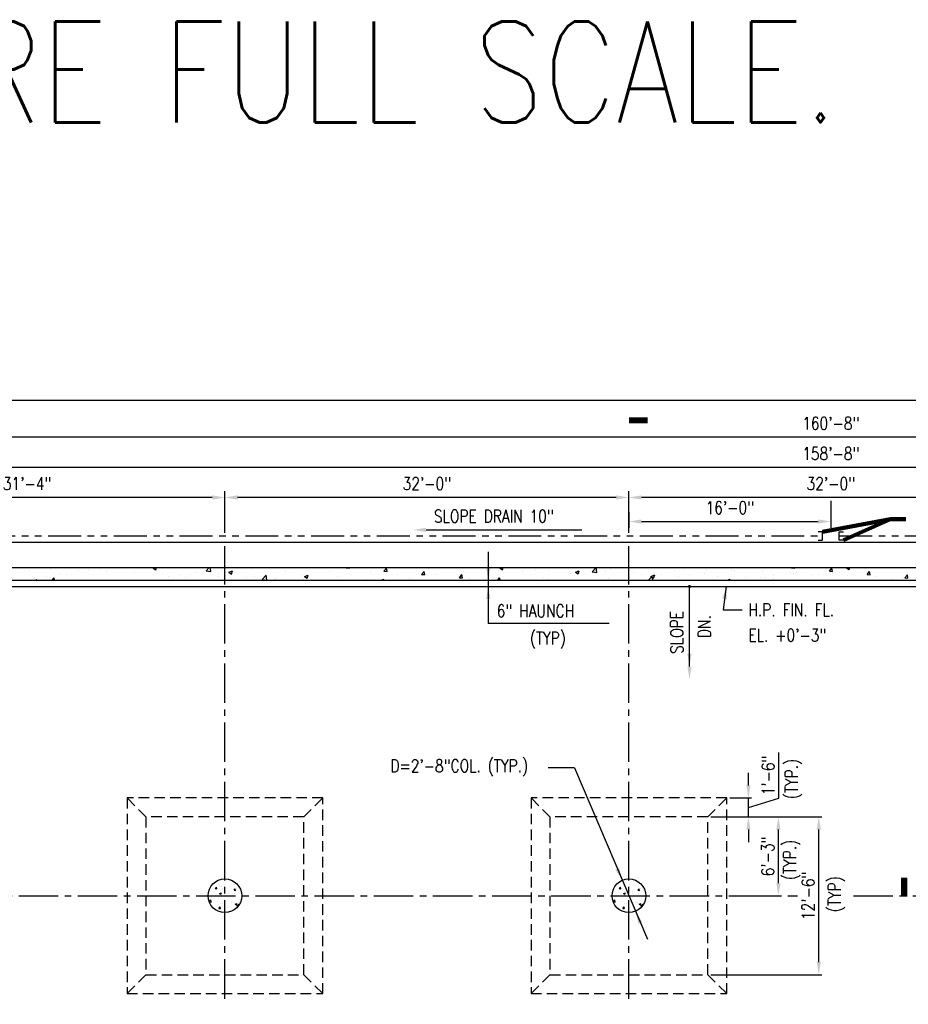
# Model space of a CAD drawing. Header units: inches. Extents: x -9715 to 32893, y -15613 to -1138.
# Tile 62 of 256: x 4159 to 5004, y -5945 to -5009. Entities that reach past the tile are written whole.
import ezdxf
from ezdxf.enums import TextEntityAlignment as Align

# ---------------------------------------------------------------- set-up
doc = ezdxf.new("R2010")
doc.units = ezdxf.units.IN
doc.header["$MEASUREMENT"] = 0
for name, pattern in [('CENTER2', [1.125, 0.75, -0.125, 0.125, -0.125]), ('DASHED', [0.75, 0.5, -0.25]), ('PHANTOM', [2.5, 1.25, -0.25, 0.25, -0.25, 0.25, -0.25])]:
    doc.linetypes.add(name, pattern=pattern)
doc.layers.get('0').update_dxf_attribs({"color": 252})
doc.layers.get('DEFPOINTS').update_dxf_attribs({"color": 11})
for name, color, linetype in [('A-Anno-Symb', 2, 'Continuous'), ('S-ANNO-DIMS', 2, 'Continuous'), ('S-ANNO-TEXT', 2, 'Continuous'), ('S-FNDN-FTNG', 138, 'Continuous'), ('S-FNDN-PATT', 8, 'Continuous'), ('S1', 2, 'Continuous')]:
    doc.layers.add(name, color=color, linetype=linetype)
doc.styles.add('125', font='romans.shx', dxfattribs={"width": 0.8, "height": 2})
doc.styles.add('DIM', font='ROMANS.shx', dxfattribs={"width": 0.8})
doc.styles.get("Standard").update_dxf_attribs({"font": 'romans.shx', "width": 0.8})
doc.dimstyles.get("Standard").update_dxf_attribs({"dimtxt": 0.18, "dimasz": 0.18, "dimexe": 0.18, "dimexo": 0.0625, "dimgap": 0.09, "dimtad": 0, "dimtih": 1, "dimtoh": 1, "dimdec": 4, "dimzin": 0, "dimdsep": 46, "dimtxsty": 'Standard', "dimcen": 0.09, "dimadec": 0, "dimazin": 0, "dimtfac": 1, "dimtdec": 4, "dimtofl": 0, "dimtmove": 0, "dimatfit": 3, "dimfxl": 1, "dimtolj": 1, "dimtzin": 0, "dimarcsym": 0})

# ---------------------------------------------------------------- blocks, each defined once
blk = doc.blocks.new('*X15')
at = {"color": 0}
for p, q in [((1581.61, 1563.75), (1582.82, 1565.19)), ((1581.61, 1563.75), (1583.11, 1563.62)), ((1583.11, 1563.62), (1582.82, 1565.18)), ((1584.13, 1570.73), (1584.13, 1570.73)), ((1585.62, 1566.91), (1585.62, 1566.91)), ((1587.48, 1565.95), (1587.48, 1565.95)), ((1588.71, 1564.24), (1588.71, 1564.24)), ((1590.12, 1565.25), (1590.12, 1565.25)), ((1591.88, 1567.74), (1591.88, 1567.74)), ((1599.54, 1562.18), (1600.75, 1563.62)), ((1600.11, 1567.55), (1600.11, 1567.55)), ((1601.04, 1562.05), (1600.75, 1563.62)), ((1601.35, 1568.98), (1601.35, 1568.98)), ((1602.05, 1563.68), (1602.05, 1563.68)), ((1579.05, 1557.05), (1579.05, 1557.05)), ((1580.63, 1561.45), (1580.63, 1561.45)), ((1585.09, 1553.99), (1585.09, 1553.99)), ((1585.31, 1557.88), (1585.31, 1557.88)), ((1585.8, 1559.15), (1587.55, 1559.82)), ((1585.8, 1559.15), (1587.04, 1558.31)), ((1587.04, 1558.31), (1587.55, 1559.82)), ((1587.18, 1557.63), (1587.18, 1557.63)), ((1593.98, 1560.88), (1593.98, 1560.88)), ((1594.77, 1559.12), (1594.77, 1559.12)), ((1599.54, 1562.18), (1601.04, 1562.05)), ((1599.67, 1556.5), (1599.67, 1556.5)), ((1599.81, 1559.23), (1599.81, 1559.23)), ((1575.81, 1551.49), (1577.45, 1553.21)), ((1575.95, 1551.11), (1577.73, 1550.83)), ((1577.73, 1550.83), (1577.45, 1553.2)), ((1578.73, 1548.02), (1578.73, 1548.02)), ((1583.73, 1551.53), (1583.73, 1551.53)), ((1585.08, 1544.94), (1586.29, 1546.38)), ((1585.08, 1544.94), (1586.57, 1544.81)), ((1586.58, 1544.81), (1586.29, 1546.38)), ((1586.87, 1549.3), (1586.87, 1549.3)), ((1588.2, 1549.26), (1588.2, 1549.26)), ((1597.08, 1550.97), (1597.08, 1550.97)), ((1599.5, 1550.9), (1599.5, 1550.9)), ((1600.72, 1549.08), (1602.47, 1549.75)), ((1600.72, 1549.08), (1601.96, 1548.24)), ((1601.96, 1548.24), (1602.47, 1549.75)), ((1602.18, 1547.04), (1604.13, 1549.07)), ((1602.18, 1547.04), (1603.31, 1546.86)), ((1603.99, 1551.34), (1603.99, 1551.34)), ((1604.24, 1548.14), (1604.13, 1549.07))]:
    blk.add_line(p, q, dxfattribs=at)
blk = doc.blocks.new('*X16')
at = {"color": 0}
for p, q in [((974.13, 1849.02), (974.13, 1849.02)), ((981.16, 1846.19), (981.16, 1846.19)), ((1000.82, 1847.89), (1000.82, 1847.89)), ((1027.52, 1846.76), (1027.52, 1846.76)), ((1036.61, 1847), (1036.61, 1847)), ((1047.97, 1846.91), (1047.97, 1846.91)), ((1054.21, 1845.64), (1054.21, 1845.64)), ((1060.49, 1848.56), (1060.49, 1848.56)), ((1080.9, 1844.51), (1080.9, 1844.51)), ((1098.6, 1848.73), (1099.79, 1849.19)), ((1098.6, 1848.73), (1101.09, 1847.06)), ((1101.09, 1847.05), (1101.81, 1849.19)), ((1138.57, 1844.34), (1138.57, 1844.34)), ((1148.77, 1846.17), (1151.66, 1849.19)), ((1148.77, 1846.17), (1153.22, 1845.48)), ((1153.22, 1845.48), (1152.79, 1849.19)), ((1154.06, 1846.39), (1154.06, 1846.39)), ((1160.88, 1843.79), (1160.88, 1843.79)), ((1163.82, 1847.54), (1163.82, 1847.54)), ((1170.46, 1844.73), (1173.96, 1846.07)), ((1170.46, 1844.73), (1172.95, 1843.05)), ((1172.95, 1843.05), (1173.96, 1846.07)), ((1173.4, 1845.44), (1173.4, 1845.44)), ((1192.33, 1847.93), (1192.33, 1847.93)), ((1224.36, 1845.42), (1224.36, 1845.42)), ((1266.08, 1845.12), (1266.08, 1845.12)), ((1282.01, 1848.98), (1282.18, 1849.19)), ((1282.01, 1848.98), (1285, 1848.72)), ((1285, 1848.72), (1284.91, 1849.19)), ((1291.75, 1848.64), (1291.75, 1848.64)), ((1305.24, 1844.81), (1305.24, 1844.81)), ((1317.87, 1845.84), (1320.28, 1848.71)), ((1317.87, 1845.84), (1320.86, 1845.58)), ((1320.86, 1845.58), (1320.28, 1848.71)), ((1336.82, 1848.96), (1336.82, 1848.96)), ((1353.73, 1842.7), (1356.14, 1845.58)), ((1356.72, 1842.44), (1356.15, 1845.58)), ((1360.09, 1847.94), (1360.09, 1847.94)), ((1393.3, 1845.66), (1393.3, 1845.66)), ((1428.04, 1848.84), (1428.94, 1849.19)), ((1428.04, 1848.84), (1430.53, 1847.16)), ((1430.53, 1847.16), (1431.21, 1849.19)), ((1448.37, 1848.55), (1448.37, 1848.55)), ((1449.73, 1845.84), (1449.73, 1845.84)), ((1462.24, 1847.49), (1462.24, 1847.49)), ((1475.06, 1847.42), (1475.06, 1847.42)), ((1499.9, 1844.84), (1503.4, 1846.18)), ((1499.9, 1844.84), (1502.38, 1843.16)), ((1501.75, 1846.29), (1501.75, 1846.29)), ((1502.39, 1843.16), (1503.4, 1846.18)), ((1515.68, 1845.22), (1519.48, 1849.19)), ((1515.68, 1845.22), (1520.12, 1844.53)), ((1520.12, 1844.53), (1519.58, 1849.19)), ((1521.22, 1846.76), (1521.22, 1846.76)), ((1528.45, 1845.16), (1528.45, 1845.16)), ((1532.98, 1848.14), (1532.98, 1848.14)), ((1555.14, 1844.04), (1555.14, 1844.04)), ((1575.15, 1844.36), (1575.15, 1844.36)), ((1594.09, 1846.86), (1594.09, 1846.86)), ((1597.98, 1848.5), (1597.98, 1848.5)), ((1603.28, 1847.17), (1603.28, 1847.17)), ((1622.77, 1843.79), (1622.77, 1843.79)), ((1624.67, 1847.37), (1624.67, 1847.37)), ((1648.74, 1847.54), (1648.74, 1847.54)), ((1651.36, 1846.24), (1651.36, 1846.24)), ((1678.05, 1845.11), (1678.05, 1845.11)), ((1704.74, 1843.99), (1704.74, 1843.99)), ((1705.43, 1848.94), (1705.64, 1849.19)), ((1705.43, 1848.94), (1708.41, 1848.68)), ((1708.42, 1848.67), (1708.32, 1849.19)), ((1709.85, 1844.69), (1709.85, 1844.69)), ((1738.58, 1847.89), (1738.58, 1847.89)), ((1741.29, 1845.8), (1743.7, 1848.67)), ((1741.29, 1845.8), (1744.28, 1845.54)), ((1744.28, 1845.54), (1743.7, 1848.67)), ((1750.7, 1844.88), (1750.7, 1844.88)), ((1757.48, 1848.95), (1758.09, 1849.19)), ((1757.48, 1848.95), (1759.97, 1847.27)), ((1759.97, 1847.27), (1760.61, 1849.19)), ((1775.95, 1848.08), (1775.95, 1848.08)), ((1777.15, 1842.66), (1779.56, 1845.54)), ((1780.14, 1842.4), (1779.56, 1845.53)), ((984.94, 1838.61), (984.94, 1838.61)), ((985.38, 1840.05), (985.38, 1840.05)), ((986.24, 1837.19), (988.24, 1837.95)), ((987.98, 1837.19), (988.24, 1837.95)), ((997.46, 1840.26), (997.46, 1840.26)), ((1002.64, 1837.19), (1004.45, 1839.34)), ((1004.85, 1837.19), (1004.45, 1839.34)), ((1010.64, 1843.25), (1010.64, 1843.25)), ((1016.39, 1842.76), (1016.39, 1842.76)), ((1107.59, 1843.38), (1107.59, 1843.38)), ((1112.89, 1840.82), (1112.89, 1840.82)), ((1124.9, 1841.38), (1124.9, 1841.38)), ((1129.3, 1839.63), (1129.3, 1839.63)), ((1134.28, 1842.25), (1134.28, 1842.25)), ((1160.97, 1841.13), (1160.97, 1841.13)), ((1187.66, 1840), (1187.66, 1840)), ((1195.2, 1840.42), (1195.2, 1840.42)), ((1202.13, 1837.9), (1206.03, 1841.96)), ((1202.13, 1837.9), (1206.58, 1837.21)), ((1206.58, 1837.21), (1206.03, 1841.95)), ((1214.35, 1838.87), (1214.35, 1838.87)), ((1214.85, 1838.17), (1214.85, 1838.17)), ((1240.11, 1841.37), (1240.11, 1841.37)), ((1241.04, 1837.74), (1241.04, 1837.74)), ((1242.32, 1840.72), (1245.82, 1842.07)), ((1242.32, 1840.72), (1244.8, 1839.05)), ((1244.81, 1839.05), (1245.82, 1842.07)), ((1273.79, 1840.66), (1273.79, 1840.66)), ((1286.3, 1842.31), (1286.3, 1842.31)), ((1301.77, 1837.93), (1301.77, 1837.93)), ((1315.39, 1837.19), (1317.67, 1838.06)), ((1317.38, 1837.19), (1317.68, 1838.06)), ((1330.93, 1842.94), (1330.93, 1842.94)), ((1342.37, 1838.94), (1342.37, 1838.94)), ((1353.73, 1842.7), (1356.72, 1842.44)), ((1368.04, 1842.46), (1368.04, 1842.46)), ((1386.7, 1837.54), (1386.7, 1837.54)), ((1389.6, 1839.57), (1392.01, 1842.44)), ((1389.6, 1839.57), (1392.58, 1839.3)), ((1392.59, 1839.3), (1392.01, 1842.44)), ((1399.21, 1839.19), (1399.21, 1839.19)), ((1418.15, 1841.68), (1418.15, 1841.68)), ((1426.1, 1837.19), (1427.87, 1839.3)), ((1428.26, 1837.19), (1427.87, 1839.3)), ((1469.58, 1839.49), (1469.58, 1839.49)), ((1474.66, 1838.13), (1474.66, 1838.13)), ((1495.55, 1843.24), (1495.55, 1843.24)), ((1503.82, 1843.14), (1503.82, 1843.14)), ((1531.06, 1838.56), (1531.06, 1838.56)), ((1562.64, 1842.71), (1562.64, 1842.71)), ((1569.27, 1837.19), (1572.93, 1841.01)), ((1571.75, 1840.83), (1575.25, 1842.18)), ((1571.75, 1840.83), (1574.24, 1839.16)), ((1573.38, 1837.19), (1572.93, 1841)), ((1574.12, 1842.17), (1574.12, 1842.17)), ((1574.24, 1839.15), (1575.26, 1842.18)), ((1581.83, 1842.91), (1581.83, 1842.91)), ((1597.51, 1840.59), (1597.51, 1840.59)), ((1608.52, 1841.78), (1608.52, 1841.78)), ((1635.21, 1840.65), (1635.21, 1840.65)), ((1644.54, 1837.19), (1647.11, 1838.17)), ((1646.78, 1837.19), (1647.11, 1838.17)), ((1661.9, 1839.53), (1661.9, 1839.53)), ((1675.54, 1839.59), (1675.54, 1839.59)), ((1680.69, 1839.69), (1680.69, 1839.69)), ((1688.06, 1841.24), (1688.06, 1841.24)), ((1688.59, 1838.4), (1688.59, 1838.4)), ((1699.06, 1837.61), (1699.06, 1837.61)), ((1707, 1843.73), (1707, 1843.73)), ((1715.28, 1837.27), (1715.28, 1837.27)), ((1725.03, 1841.36), (1725.03, 1841.36)), ((1731.43, 1842.86), (1731.43, 1842.86)), ((1758.12, 1841.73), (1758.12, 1841.73)), ((1777.15, 1842.66), (1780.14, 1842.4)), ((1784.81, 1840.6), (1784.81, 1840.6)), ((1800.97, 1838.11), (1800.97, 1838.11)), ((1811.51, 1839.48), (1811.51, 1839.48)), ((1813.01, 1839.52), (1815.43, 1842.4)), ((1813.01, 1839.52), (1816, 1839.26)), ((1816, 1839.26), (1815.43, 1842.4))]:
    blk.add_line(p, q, dxfattribs=at)
blk = doc.blocks.new('*D651')
at = {"layer": 'DEFPOINTS', "color": 0}
for p in [(4865.08, -5766.92), (4880.08, -5766.92), (4867.55, -5841.92)]:
    blk.add_point(p, dxfattribs=at)
at = {"layer": 'S-ANNO-DIMS', "color": 2}
for p, q in [((4868.08, -5766.92), (4883.08, -5766.92)), ((4880.08, -5829.92), (4880.08, -5778.92)), ((4870.55, -5841.92), (4883.08, -5841.92))]:
    blk.add_line(p, q, dxfattribs=at)
for points in [[(4878.08, -5778.92), (4882.08, -5778.92), (4880.08, -5766.92)], [(4878.08, -5829.92), (4882.08, -5829.92), (4880.08, -5841.92)]]:
    blk.add_solid(points, dxfattribs=at)
at = {"layer": 'S-ANNO-DIMS', "color": 2, "insert": (4869.94, -5804.42), "char_height": 12, "attachment_point": 5, "rotation": 90, "style": 'DIM'}
blk.add_mtext('\\A1;6\'-3"', dxfattribs=at)
blk = doc.blocks.new('*D652')
at = {"layer": 'DEFPOINTS', "color": 0}
for p in [(4812.93, -5766.92), (4918.47, -5766.92), (4812.93, -5916.92)]:
    blk.add_point(p, dxfattribs=at)
at = {"layer": 'S-ANNO-DIMS', "color": 2}
for p, q in [((4815.93, -5766.92), (4921.47, -5766.92)), ((4918.47, -5904.92), (4918.47, -5778.92)), ((4815.93, -5916.92), (4921.47, -5916.92))]:
    blk.add_line(p, q, dxfattribs=at)
for points in [[(4916.47, -5778.92), (4920.47, -5778.92), (4918.47, -5766.92)], [(4916.47, -5904.92), (4920.47, -5904.92), (4918.47, -5916.92)]]:
    blk.add_solid(points, dxfattribs=at)
at = {"layer": 'S-ANNO-DIMS', "color": 2, "insert": (4908.32, -5841.92), "char_height": 12, "attachment_point": 5, "rotation": 90, "style": 'DIM'}
blk.add_mtext('\\A1;12\'-6"', dxfattribs=at)
blk = doc.blocks.new('*D653')
at = {"layer": 'DEFPOINTS', "color": 0}
for p in [(4830.93, -5748.92), (4851.62, -5748.92), (4812.93, -5766.92)]:
    blk.add_point(p, dxfattribs=at)
at = {"layer": 'S-ANNO-DIMS', "color": 2}
for p, q in [((4880.55, -5749.24), (4880.55, -5705.75)), ((4851.62, -5736.92), (4851.62, -5724.92)), ((4833.93, -5748.92), (4854.62, -5748.92)), ((4851.62, -5766.92), (4851.62, -5748.92)), ((4851.62, -5766.92), (4851.62, -5748.92)), ((4851.62, -5757.92), (4880.55, -5749.24)), ((4815.93, -5766.92), (4854.62, -5766.92)), ((4851.62, -5778.92), (4851.62, -5790.92))]:
    blk.add_line(p, q, dxfattribs=at)
for points in [[(4849.62, -5736.92), (4853.62, -5736.92), (4851.62, -5748.92)], [(4849.62, -5778.92), (4853.62, -5778.92), (4851.62, -5766.92)]]:
    blk.add_solid(points, dxfattribs=at)
at = {"layer": 'S-ANNO-DIMS', "color": 2, "insert": (4870.41, -5727.49), "char_height": 12, "attachment_point": 5, "rotation": 90, "style": 'DIM'}
blk.add_mtext('\\A1;1\'-6"', dxfattribs=at)
blk = doc.blocks.new('*D642')
at = {"layer": 'DEFPOINTS', "color": 0}
for p in [(3977.93, -5463.28), (4353.93, -5505.89), (3977.93, -5547.92)]:
    blk.add_point(p, dxfattribs=at)
at = {"layer": 'S-ANNO-DIMS', "color": 2}
for p, q in [((3977.93, -5538.92), (3977.93, -5457.28)), ((4341.93, -5463.28), (3989.93, -5463.28)), ((4353.93, -5496.89), (4353.93, -5457.28))]:
    blk.add_line(p, q, dxfattribs=at)
for points in [[(3989.93, -5461.28), (3989.93, -5465.28), (3977.93, -5463.28)], [(4341.93, -5461.28), (4341.93, -5465.28), (4353.93, -5463.28)]]:
    blk.add_solid(points, dxfattribs=at)
at = {"layer": 'S-ANNO-DIMS', "color": 2, "insert": (4165.93, -5450.13), "char_height": 12, "attachment_point": 5, "style": 'DIM'}
blk.add_mtext('\\A1;31\'-4"', dxfattribs=at)
blk = doc.blocks.new('*D643')
at = {"layer": 'DEFPOINTS', "color": 0}
for p in [(4353.93, -5463.28), (4353.93, -5505.89), (4737.93, -5505.89)]:
    blk.add_point(p, dxfattribs=at)
at = {"layer": 'S-ANNO-DIMS', "color": 2}
for p, q in [((4353.93, -5496.89), (4353.93, -5457.28)), ((4725.93, -5463.28), (4365.93, -5463.28)), ((4737.93, -5496.89), (4737.93, -5457.28))]:
    blk.add_line(p, q, dxfattribs=at)
for points in [[(4365.93, -5461.28), (4365.93, -5465.28), (4353.93, -5463.28)], [(4725.93, -5461.28), (4725.93, -5465.28), (4737.93, -5463.28)]]:
    blk.add_solid(points, dxfattribs=at)
at = {"layer": 'S-ANNO-DIMS', "color": 2, "insert": (4545.93, -5450.13), "char_height": 12, "attachment_point": 5, "style": 'DIM'}
blk.add_mtext('\\A1;32\'-0"', dxfattribs=at)
blk = doc.blocks.new('*D671')
at = {"layer": 'DEFPOINTS', "color": 0}
for p in [(4929.93, -5457.42), (4737.93, -5468.14), (4929.93, -5486.16)]:
    blk.add_point(p, dxfattribs=at)
at = {"layer": 'S-ANNO-DIMS', "color": 2}
for p, q in [((4929.93, -5466.42), (4929.93, -5492.16)), ((4737.93, -5477.14), (4737.93, -5492.16)), ((4749.93, -5486.16), (4917.93, -5486.16))]:
    blk.add_line(p, q, dxfattribs=at)
for points in [[(4749.93, -5484.16), (4749.93, -5488.16), (4737.93, -5486.16)], [(4917.93, -5484.16), (4917.93, -5488.16), (4929.93, -5486.16)]]:
    blk.add_solid(points, dxfattribs=at)
at = {"layer": 'S-ANNO-DIMS', "color": 2, "insert": (4833.93, -5473.02), "char_height": 12, "attachment_point": 5, "style": 'DIM'}
blk.add_mtext('\\A1;16\'-0"', dxfattribs=at)
blk = doc.blocks.new('*D644')
at = {"layer": 'DEFPOINTS', "color": 0}
for p in [(4737.93, -5463.28), (4737.93, -5505.89), (5121.93, -5505.89)]:
    blk.add_point(p, dxfattribs=at)
at = {"layer": 'S-ANNO-DIMS', "color": 2}
for p, q in [((4737.93, -5496.89), (4737.93, -5457.28)), ((5109.93, -5463.28), (4749.93, -5463.28)), ((5121.93, -5496.89), (5121.93, -5457.28))]:
    blk.add_line(p, q, dxfattribs=at)
for points in [[(4749.93, -5461.28), (4749.93, -5465.28), (4737.93, -5463.28)], [(5109.93, -5461.28), (5109.93, -5465.28), (5121.93, -5463.28)]]:
    blk.add_solid(points, dxfattribs=at)
at = {"layer": 'S-ANNO-DIMS', "color": 2, "insert": (4929.93, -5450.13), "char_height": 12, "attachment_point": 5, "style": 'DIM'}
blk.add_mtext('\\A1;32\'-0"', dxfattribs=at)
blk = doc.blocks.new('*D648')
at = {"layer": 'DEFPOINTS', "color": 0}
for p in [(3977.93, -5434.75), (5881.93, -5470.14), (3977.93, -5512.17)]:
    blk.add_point(p, dxfattribs=at)
at = {"layer": 'S-ANNO-DIMS', "color": 2}
for p, q in [((3977.93, -5503.17), (3977.93, -5428.75)), ((5869.93, -5434.75), (3989.93, -5434.75)), ((5881.93, -5461.14), (5881.93, -5428.75))]:
    blk.add_line(p, q, dxfattribs=at)
for points in [[(3989.93, -5432.75), (3989.93, -5436.75), (3977.93, -5434.75)], [(5869.93, -5432.75), (5869.93, -5436.75), (5881.93, -5434.75)]]:
    blk.add_solid(points, dxfattribs=at)
at = {"layer": 'S-ANNO-DIMS', "color": 2, "insert": (4929.93, -5421.6), "char_height": 12, "attachment_point": 5, "style": 'DIM'}
blk.add_mtext('\\A1;158\'-8"', dxfattribs=at)
blk = doc.blocks.new('*D649')
at = {"layer": 'DEFPOINTS', "color": 0}
for p in [(3965.93, -5405.97), (3965.93, -5529.92), (5893.93, -5529.92)]:
    blk.add_point(p, dxfattribs=at)
at = {"layer": 'S-ANNO-DIMS', "color": 2}
for p, q in [((3965.93, -5520.92), (3965.93, -5399.97)), ((5893.93, -5520.92), (5893.93, -5399.97)), ((5881.93, -5405.97), (3977.93, -5405.97))]:
    blk.add_line(p, q, dxfattribs=at)
for points in [[(3977.93, -5403.97), (3977.93, -5407.97), (3965.93, -5405.97)], [(5881.93, -5403.97), (5881.93, -5407.97), (5893.93, -5405.97)]]:
    blk.add_solid(points, dxfattribs=at)
at = {"layer": 'S-ANNO-DIMS', "color": 2, "insert": (4929.93, -5392.82), "char_height": 12, "attachment_point": 5, "style": 'DIM'}
blk.add_mtext('\\A1;160\'-8"', dxfattribs=at)

msp = doc.modelspace()

# ---------------------------------------------------------------- linework, layer by layer
at = {"layer": 'A-Anno-Symb'}
for points in [[(4755.92856, -5389.96353, 6, 6, 0), (4737.92856, -5389.96353, 0, 0, 0), (4737.92856, -5513.94445, 0, 0, 0)], [(4999.69545, -5824.68567, 6, 6, 0), (4999.69545, -5842.68567, 0, 0, 0), (4952.94893, -5842.68567, 0, 0, 0)]]:
    msp.add_lwpolyline(points, format="xyseb", dxfattribs=at)
at = {"layer": 'DEFPOINTS'}
msp.add_lwpolyline([(3319.48576, -7278), (6573.42378, -7278), (6573.42378, -5371.17096), (3319.48576, -5371.17096)], close=True, dxfattribs=at)
at = {"layer": 'S-ANNO-DIMS', "color": 1, "linetype": 'CENTER2', "ltscale": 50}
for p, q in [((4353.92856, -5939.73714), (4353.92856, -5509.66577)), ((4737.92856, -5939.73714), (4737.92856, -5509.66577)), ((3932.92856, -5841.91577), (4898.10358, -5841.91577)), ((4951.47561, -5841.91577), (5542.15319, -5841.91577))]:
    msp.add_line(p, q, dxfattribs=at)
at = {"layer": 'S-ANNO-DIMS'}
for p in [(4604.35587, -5514.95137), (4719.34049, -5583.07061)]:
    msp.add_line(p, (4604.35587, -5583.07061), dxfattribs=at)
at = {"layer": 'S-ANNO-DIMS', "color": 2, "const_width": 1.5}
msp.add_lwpolyline([(4794.85121, -5547.91577, 1), (4796.35121, -5547.91577, 1)], format="xyb", close=True, dxfattribs=at)
at = {"layer": 'S-ANNO-DIMS'}
for points in [[(4606.35587, -5529.91577), (4602.35587, -5529.91577), (4604.35587, -5541.91577)], [(4602.35587, -5559.91577), (4606.35587, -5559.91577), (4604.35587, -5547.91577)]]:
    msp.add_solid(points, dxfattribs=at)
at = {"layer": 'S-ANNO-TEXT', "color": 2}
msp.add_line((4545.13406, -5494.09705), (4693.13406, -5494.09705), dxfattribs=at)
at = {"layer": 'S-ANNO-TEXT'}
for p, q in [((4795.60121, -5624.02777), (4795.60121, -5547.91577)), ((4830.48786, -5547.91577), (4827.58132, -5570.19926)), ((4827.58132, -5570.19926), (4845.58132, -5570.19926)), ((4686.17822, -5720.42547), (4661.29205, -5720.42547)), ((4686.17822, -5720.42547), (4755.54759, -5883.27861))]:
    msp.add_line(p, q, dxfattribs=at)
at = {"layer": 'S-ANNO-TEXT', "color": 2}
msp.add_solid([(4545.13406, -5496.09705), (4545.13406, -5492.09705), (4533.13406, -5494.09705)], dxfattribs=at)
at = {"layer": 'S-ANNO-TEXT'}
for points in [[(4826.95259, -5559.5563), (4830.91899, -5560.07366), (4830.48786, -5547.91577)], [(4797.60121, -5611.80495), (4793.60121, -5611.80495), (4795.60121, -5623.80495)], [(4797.60121, -5624.02777), (4793.60121, -5624.02777), (4795.60121, -5636.02777)], [(4728.79565, -5815.37166), (4725.1156, -5816.93923), (4731.65831, -5827.19559)], [(4747.06148, -5868.45989), (4750.74153, -5866.89232), (4744.19882, -5856.63596)]]:
    msp.add_solid(points, dxfattribs=at)
at = {"layer": 'S-FNDN-FTNG', "color": 3}
for p, q in [((4921.92856, -5495.84015), (4917.92856, -5495.84015)), ((4921.92856, -5503.84015), (4921.92856, -5495.84015)), ((4937.92856, -5503.84014), (4937.92856, -5495.84014)), ((4937.92856, -5495.84014), (4941.92856, -5495.84014)), ((4917.92856, -5503.84015), (4921.92856, -5503.84015)), ((4941.92856, -5503.84014), (4937.92856, -5503.84014)), ((3977.92856, -5547.91577), (5881.92856, -5547.91577))]:
    msp.add_line(p, q, dxfattribs=at)
at = {"layer": 'S-FNDN-FTNG', "color": 4}
for p, q in [((3941.92856, -5505.88708), (5917.92856, -5505.88708)), ((3965.92856, -5529.91577), (5893.92856, -5529.91577)), ((3983.92856, -5541.91577), (5875.92856, -5541.91577))]:
    msp.add_line(p, q, dxfattribs=at)
at = {"layer": 'S-FNDN-FTNG', "color": 3}
for centre in [(4353.92856, -5841.91577), (4737.92856, -5841.91577)]:
    msp.add_circle(centre, 16, dxfattribs=at)
at = {"layer": 'S1', "color": 5, "linetype": 'PHANTOM', "ltscale": 25}
for p, q in [((3935.92856, -5499.88708), (4921.92856, -5499.88708)), ((4937.92856, -5499.84014), (5923.92856, -5499.84014))]:
    msp.add_line(p, q, dxfattribs=at)
at = {"layer": 'S1', "color": 2, "linetype": 'DASHED', "ltscale": 20}
for p, q in [((4278.92856, -5766.91577), (4260.92856, -5748.91577)), ((4428.92856, -5766.91577), (4446.92856, -5748.91577)), ((4662.92856, -5766.91577), (4644.92856, -5748.91577)), ((4812.92856, -5766.91577), (4830.92856, -5748.91577)), ((4278.92856, -5916.91577), (4260.92856, -5934.91577)), ((4428.92856, -5916.91577), (4446.92856, -5934.91577)), ((4662.92856, -5916.91577), (4644.92856, -5934.91577)), ((4812.92856, -5916.91577), (4830.92856, -5934.91577))]:
    msp.add_line(p, q, dxfattribs=at)
for points in [[(4260.92856, -5934.91577), (4446.92856, -5934.91577), (4446.92856, -5748.91577), (4260.92856, -5748.91577)], [(4644.92856, -5934.91577), (4830.92856, -5934.91577), (4830.92856, -5748.91577), (4644.92856, -5748.91577)], [(4278.92856, -5916.91577), (4428.92856, -5916.91577), (4428.92856, -5766.91577), (4278.92856, -5766.91577)], [(4662.92856, -5916.91577), (4812.92856, -5916.91577), (4812.92856, -5766.91577), (4662.92856, -5766.91577)]]:
    msp.add_lwpolyline(points, close=True, dxfattribs=at)

# ---------------------------------------------------------------- block references
at = {"layer": 'S-FNDN-PATT', "color": 1}
for name, p in [('*X16', (3187.23415, -7379.10259)), ('*X15', (2763.06739, -7398.8315)), ('*X15', (3147.06739, -7398.8315))]:
    msp.add_blockref(name, p, dxfattribs=at)

# ---------------------------------------------------------------- texts
at = {"insert": (3488.327, -5010.8445), "char_height": 96, "width": 5216.1624634, "attachment_point": 1}
msp.add_mtext('DRAWINGS ARE FULL SCALE.  SCALE REFERS TO TEXT IN MODEL', dxfattribs=at)
at = {"layer": 'S-ANNO-DIMS', "style": '125', "width": 0.8}
for s, p in [('6" HAUNCH', (4612.29528, -5577.08162)), ('(TYP)', (4643.82428, -5602.92179))]:
    msp.add_text(s, height=12, dxfattribs=at).set_placement(p)
for p in [(4898.50905, -5749.95591), (4896.82123, -5826.87338)]:
    msp.add_text('(TYP.)', height=12, rotation=90, dxfattribs=at).set_placement(p)
msp.add_text('(TYP)', height=12, rotation=90, dxfattribs=at).set_placement((4934.21425, -5840.32197), align=Align.MIDDLE)
at = {"layer": 'S-ANNO-TEXT', "style": '125', "width": 0.8}
for s, p in [('H.P. FIN. FL.', (4851.58132, -5576.19926)), ('EL. +0\'-3"', (4851.58132, -5600.26409))]:
    msp.add_text(s, height=12, dxfattribs=at).set_placement(p)
for s, p in [('SLOPE', (4789.60121, -5611.88957)), ('DN.', (4815.68551, -5596.88957))]:
    msp.add_text(s, height=12, rotation=90, dxfattribs=at).set_placement(p)
at = {"layer": 'S-ANNO-TEXT', "char_height": 12, "attachment_point": 1, "style": '125'}
for s, insert, width in [('SLOPE DRAIN 10"', (4552.62717, -5475.09705), 128), ('D=2\'-8"COL. (TYP.)', (4511.2895, -5712.34511), 188.6085966)]:
    msp.add_mtext(s, dxfattribs=dict(at, insert=insert, width=width))

# ---------------------------------------------------------------- dimensions: what is measured, and where the dimension line sits
at = {"layer": 'S-ANNO-DIMS'}
for base, p1, p2, picture, middle in [((3965.92856, -5405.96664), (5893.92856, -5529.91577), (3965.92856, -5529.91577), '*D649', (4929.92856, -5392.82378)), ((3977.92856, -5434.74583), (5881.92856, -5470.13708), (3977.92856, -5512.16577), '*D648', (4929.92856, -5421.60297)), ((3977.92856, -5463.27643), (4353.92856, -5505.88708), (3977.92856, -5547.91577), '*D642', (4165.92856, -5450.13357)), ((4353.92856, -5463.27643), (4737.92856, -5505.88708), (4353.92856, -5505.88708), '*D643', (4545.92856, -5450.13357)), ((4737.92856, -5463.27643), (5121.92856, -5505.88708), (4737.92856, -5505.88708), '*D644', (4929.92856, -5450.13357)), ((4929.92856, -5486.1599), (4737.92856, -5468.13914), (4929.92856, -5457.42021), '*D671', (4833.92856, -5473.01704))]:
    dim = msp.add_linear_dim(base=base, p1=p1, p2=p2, dimstyle='Standard', override={"dimtxt": 12, "dimasz": 12, "dimexe": 6, "dimexo": 9, "dimgap": 6, "dimtad": 1, "dimtih": 0, "dimtoh": 0, "dimlfac": -1, "dimzin": 3, "dimlunit": 4, "dimtxsty": 'DIM', "dimdle": 6, "dimclrd": 2, "dimclre": 2, "dimclrt": 2, "dimadec": 2, "dimtofl": 1, "dimtmove": 2, "dimfrac": 1, "dimlwd": 65535, "dimlwe": 65535}, dxfattribs=at)
    dim.commit()
    dim.dimension.update_dxf_attribs({"geometry": picture, "text_midpoint": middle})
for base, p1, p2, picture, middle in [((4851.62054, -5748.91577), (4812.92856, -5766.91577), (4830.92856, -5748.91577), '*D653', (4870.40625, -5746.2372)), ((4918.46639, -5766.91577), (4812.92856, -5916.91577), (4812.92856, -5766.91577), '*D652', (4908.32353, -5841.91577)), ((4880.08228, -5766.91577), (4867.54615, -5841.91577), (4865.08184, -5766.91577), '*D651', (4869.93942, -5804.41577))]:
    dim = msp.add_linear_dim(base=base, p1=p1, p2=p2, angle=90, dimstyle='Standard', override={"dimtxt": 12, "dimasz": 12, "dimexe": 3, "dimexo": 3, "dimgap": 3, "dimtad": 1, "dimtih": 0, "dimtoh": 0, "dimlfac": -1, "dimzin": 3, "dimlunit": 4, "dimtxsty": 'DIM', "dimdle": 3, "dimclrd": 2, "dimclre": 2, "dimclrt": 2, "dimadec": 2, "dimtofl": 1, "dimtmove": 1, "dimfrac": 1, "dimlwd": 65535, "dimlwe": 65535}, dxfattribs=at)
    dim.commit()
    dim.dimension.update_dxf_attribs({"geometry": picture, "text_midpoint": middle})

# ---------------------------------------------------------------- leaders
for points in [[(4921.92856, -5495.84015), (4986.67259, -5483.93331), (5001.31997, -5483.93331)], [(4941.92856, -5503.84014), (4986.67259, -5483.93331), (5001.31997, -5483.93331)]]:
    msp.add_leader(points, dimstyle='Standard', override={"dimtxt": 12, "dimasz": 12, "dimexe": 6, "dimexo": 9, "dimgap": 6, "dimtad": 1, "dimtih": 0, "dimtoh": 0, "dimlfac": -1, "dimzin": 3, "dimlunit": 4, "dimtxsty": 'DIM', "dimdle": 6, "dimclrd": 2, "dimclre": 2, "dimclrt": 2, "dimadec": 2, "dimtofl": 1, "dimtmove": 2, "dimfrac": 1, "dimlwd": 65535, "dimlwe": 65535}, dxfattribs=at)

doc.saveas('drawing.dxf')
